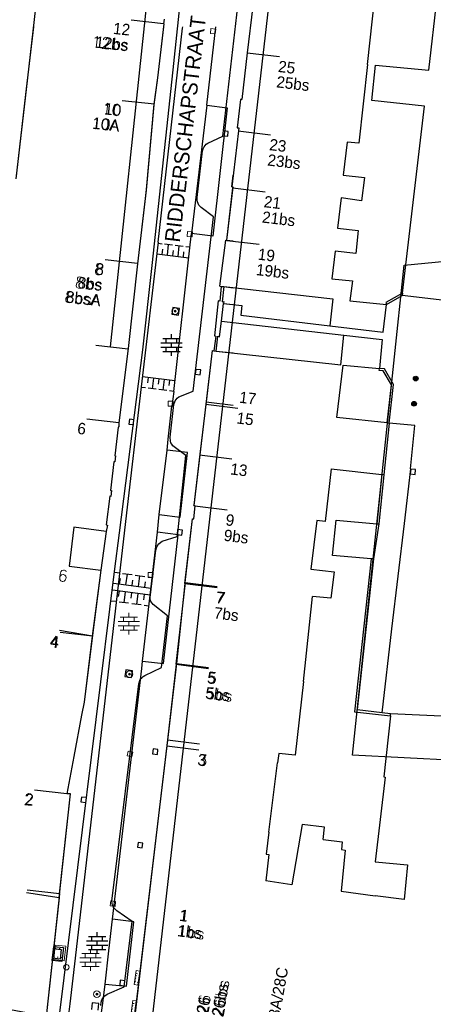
# Model space of a CAD drawing. Header units: millimetres. Extents: x 135944 to 142000, y 454200 to 456692.
# Tile 132 of 185: x 137007 to 137045, y 456354 to 456445. Entities that reach past the tile are written whole.
import ezdxf
from ezdxf.enums import TextEntityAlignment as Align

# ---------------------------------------------------------------- set-up
doc = ezdxf.new("R2010")
doc.units = ezdxf.units.MM
doc.linetypes.add('TotaalGBKN2013X$0$GBKN binnenstad 2009$0$DOT', pattern=[0.25, 0, -0.25])
for name, color, linetype in [('TotaalGBKN2013_Bistad', 251, 'Continuous'), ('TotaalGBKN2013X$0$Contouren', 251, 'Continuous'), ('TotaalGBKN2013X$0$GBKN binnenstad 2009$0$OBJECTEN__', 251, 'Continuous'), ('TotaalGBKN2013X$0$GBKN binnenstad 2009$0$OBJECTEN___', 251, 'Continuous'), ('TotaalGBKN2013X$0$GBKN binnenstad 2009$0$SEMANT_ SYMB_', 251, 'Continuous')]:
    doc.layers.add(name, color=color, linetype=linetype)
doc.styles.add('TotaalGBKN2013X$0$GBKN binnenstad 2009$0$Standard', font='txt')
doc.styles.add('TotaalGBKN2013X$0$GBKN binnenstad 2009$0$TXT', font='txt.shx')

# ---------------------------------------------------------------- blocks, each defined once
blk = doc.blocks.new('TotaalGBKN2013X$0$GBKN binnenstad 2009$0$CEL532')
at = {"layer": 'TotaalGBKN2013X$0$GBKN binnenstad 2009$0$OBJECTEN___', "linetype": 'Continuous', "lineweight": 0}
blk.add_lwpolyline([(0, -1), (1, -1), (1, 0), (0, 0), (0, -1)], dxfattribs=at)
at = {"layer": 'TotaalGBKN2013X$0$GBKN binnenstad 2009$0$OBJECTEN___', "linetype": 'TotaalGBKN2013X$0$GBKN binnenstad 2009$0$DOT', "lineweight": 0}
blk.add_lwpolyline([(0.2, -1), (0.2, -0.2), (0.8, -0.2), (0.8, -1)], dxfattribs=at)
blk = doc.blocks.new('TotaalGBKN2013X$0$GBKN binnenstad 2009$0$W')
at = {"layer": 'TotaalGBKN2013X$0$GBKN binnenstad 2009$0$OBJECTEN__', "linetype": 'Continuous', "lineweight": 0}
blk.add_lwpolyline([(-0.225, 0.225), (-0.225, -0.225), (0.225, -0.225), (0.225, 0.225), (-0.225, 0.225)], dxfattribs=at)
blk = doc.blocks.new('TotaalGBKN2013X$0$GBKN binnenstad 2009$0$DEC109')
at = {"layer": 'TotaalGBKN2013X$0$GBKN binnenstad 2009$0$SEMANT_ SYMB_', "linetype": 'Continuous', "lineweight": 0}
for p, q in [((0, 0.6), (0, 1)), ((-0.98, 0.2), (0.98, 0.2)), ((-0.8, 0.6), (0.8, 0.6)), ((-0.5, 0.2), (-0.5, 0.6)), ((0, -0.2), (0, 0.2)), ((0.5, 0.2), (0.5, 0.6)), ((-0.98, -0.2), (0.98, -0.2)), ((-0.8, -0.6), (0.8, -0.6)), ((-0.5, -0.6), (-0.5, -0.2)), ((0, -1), (0, -0.6)), ((0.5, -0.6), (0.5, -0.2))]:
    blk.add_line(p, q, dxfattribs=at)
blk = doc.blocks.new('TotaalGBKN2013X$0$GBKN binnenstad 2009$0$V')
at = {"layer": 'TotaalGBKN2013X$0$GBKN binnenstad 2009$0$OBJECTEN__', "linetype": 'Continuous', "lineweight": 0}
for radius in [0.31, 0.095, 0.035, 0.0224]:
    blk.add_circle((0, 0), radius, dxfattribs=at)
blk = doc.blocks.new('TotaalGBKN2013X$0$GBKN binnenstad 2009$0$Q')
at = {"layer": 'TotaalGBKN2013X$0$GBKN binnenstad 2009$0$OBJECTEN___', "linetype": 'Continuous', "lineweight": 0}
blk.add_circle((0, 0), 0.25, dxfattribs=at)

msp = doc.modelspace()

# ---------------------------------------------------------------- linework, layer by layer
at = {"layer": 'TotaalGBKN2013_Bistad'}
for p, q in [((137020.881, 456439.527), (137022.861, 456458.277)), ((137038.906, 456440.903), (137039.782, 456448.776)), ((137044.583, 456440.356), (137045.536, 456448.897)), ((137025.561, 456434.281), (137027.181, 456448.331)), ((137007.418, 456438.586), (137008.282, 456446.105)), ((137028.305, 456446.27), (137027.799, 456441.979)), ((137007.366, 456438.131), (137008.083, 456444.376)), ((137020.063, 456444.654), (137017.08, 456444.97)), ((137020.098, 456444.65), (137019.518, 456439.65)), ((137020.098, 456444.65), (137020.147, 456445.075)), ((137021.25, 456439.113), (137021.836, 456444.254)), ((137021.836, 456444.254), (137021.85, 456444.376)), ((137024.069, 456437.126), (137024.893, 456444.376)), ((137027.799, 456441.979), (137027.292, 456437.659)), ((137027.799, 456441.979), (137030.779, 456441.626)), ((137038.906, 456440.903), (137038.098, 456433.636)), ((137039.312, 456437.574), (137039.655, 456440.82)), ((137039.655, 456440.82), (137044.583, 456440.356)), ((137019.518, 456439.65), (137019.182, 456437.239)), ((137019.036, 456422.332), (137020.881, 456439.527)), ((137019.584, 456424.494), (137021.25, 456439.113)), ((137006.471, 456430.35), (137007.418, 456438.586)), ((137006.471, 456430.35), (137007.366, 456438.131)), ((137019.231, 456437.233), (137016.248, 456437.549)), ((137019.231, 456437.233), (137016.248, 456437.549)), ((137019.175, 456437.164), (137018.455, 456429.302)), ((137019.182, 456437.239), (137018.46, 456429.353)), ((137024.069, 456437.126), (137022.647, 456425.286)), ((137027.171, 456437.672), (137026.888, 456435.039)), ((137027.292, 456437.659), (137027.171, 456437.672)), ((137044.171, 456437.034), (137039.312, 456437.574)), ((137042.153, 456419.801), (137044.171, 456437.034)), ((137024.154, 456433.637), (137025.561, 456434.281)), ((137025.556, 456434.31), (137026.004, 456434.267)), ((137026.048, 456434.714), (137025.6, 456434.758)), ((137026.004, 456434.267), (137026.048, 456434.714)), ((137026.992, 456434.763), (137026.375, 456429.594)), ((137026.888, 456435.039), (137027.024, 456435.03)), ((137026.979, 456434.765), (137029.959, 456434.412)), ((137027.024, 456435.03), (137026.992, 456434.763)), ((137023.811, 456433.281), (137023.905, 456433.42)), ((137023.905, 456433.42), (137024.021, 456433.541)), ((137024.021, 456433.541), (137024.154, 456433.637)), ((137037.019, 456433.725), (137036.669, 456430.688)), ((137038.098, 456433.636), (137037.019, 456433.725)), ((137023.191, 456428.621), (137023.671, 456432.921)), ((137023.671, 456432.921), (137023.731, 456433.105)), ((137023.731, 456433.105), (137023.811, 456433.281)), ((137026.375, 456429.594), (137026.504, 456430.675)), ((137036.669, 456430.688), (137038.626, 456430.453)), ((137038.626, 456430.453), (137038.365, 456428.313)), ((137018.46, 456429.353), (137018.364, 456428.527)), ((137025.933, 456424.674), (137026.483, 456429.5)), ((137026.375, 456429.594), (137026.504, 456429.581)), ((137026.375, 456429.594), (137026.49, 456429.564)), ((137026.49, 456429.564), (137026.483, 456429.5)), ((137026.483, 456429.5), (137029.463, 456429.147)), ((137018.364, 456428.527), (137017.66, 456422.495)), ((137023.188, 456428.41), (137023.191, 456428.621)), ((137023.221, 456428.201), (137023.188, 456428.41)), ((137023.269, 456428.056), (137023.221, 456428.201)), ((137023.341, 456427.921), (137023.269, 456428.056)), ((137023.561, 456427.691), (137023.341, 456427.921)), ((137036.466, 456428.573), (137036.155, 456425.797)), ((137038.365, 456428.313), (137036.466, 456428.573)), ((137024.691, 456426.821), (137023.561, 456427.691)), ((137022.821, 456410.751), (137024.691, 456426.821)), ((137022.54, 456424.246), (137022.647, 456425.286)), ((137036.155, 456425.797), (137038.035, 456425.575)), ((137038.035, 456425.575), (137037.825, 456423.44)), ((137019.584, 456424.494), (137018.02, 456411.158)), ((137019.572, 456424.396), (137019.931, 456424.354)), ((137020.176, 456424.326), (137020.914, 456424.24)), ((137020.429, 456423.289), (137020.545, 456424.283)), ((137021.013, 456410.722), (137022.54, 456424.246)), ((137021.159, 456424.211), (137021.897, 456424.125)), ((137025.265, 456420.433), (137025.823, 456424.693)), ((137025.823, 456424.693), (137025.933, 456424.674)), ((137025.928, 456424.654), (137028.908, 456424.301)), ((137025.934, 456424.682), (137026.504, 456424.614)), ((137019.456, 456423.403), (137022.406, 456423.059)), ((137019.938, 456423.347), (137019.996, 456423.843)), ((137020.921, 456423.232), (137020.979, 456423.729)), ((137021.412, 456423.175), (137021.528, 456424.168)), ((137021.904, 456423.118), (137021.962, 456423.615)), ((137022.142, 456424.097), (137022.518, 456424.053)), ((137035.926, 456423.663), (137035.628, 456421.103)), ((137037.825, 456423.44), (137035.926, 456423.663)), ((137017.655, 456422.525), (137014.673, 456422.852)), ((137017.66, 456422.495), (137016.802, 456414.685)), ((137018.168, 456414.546), (137019.036, 456422.332)), ((137035.628, 456421.103), (137037.514, 456420.919)), ((137037.514, 456420.919), (137037.293, 456419.089)), ((137025.265, 456420.433), (137025.398, 456420.418)), ((137025.265, 456420.433), (137025.398, 456420.418)), ((137025.398, 456420.418), (137025.282, 456419.062)), ((137025.398, 456420.418), (137025.645, 456420.39)), ((137025.398, 456420.418), (137025.645, 456420.39)), ((137025.645, 456420.39), (137025.498, 456418.998)), ((137025.645, 456420.39), (137026.504, 456420.294)), ((137025.645, 456420.39), (137035.711, 456419.26)), ((137042.153, 456419.801), (137040.61, 456418.933)), ((137042.153, 456419.801), (137042.125, 456419.559)), ((137025.132, 456419.077), (137024.779, 456415.848)), ((137025.282, 456419.062), (137025.132, 456419.077)), ((137025.415, 456417.203), (137025.62, 456418.837)), ((137025.415, 456417.203), (137025.62, 456418.837)), ((137025.498, 456418.998), (137025.643, 456419.024)), ((137025.643, 456419.024), (137025.62, 456418.837)), ((137025.62, 456418.837), (137026.504, 456418.736)), ((137025.62, 456418.837), (137027.295, 456418.645)), ((137035.711, 456419.26), (137035.432, 456416.779)), ((137037.293, 456419.089), (137040.652, 456418.727)), ((137040.61, 456418.933), (137040.652, 456418.727)), ((137040.652, 456418.727), (137042.125, 456419.559)), ((137046.054, 456419.101), (137042.125, 456419.559)), ((137020.921, 456418.452), (137020.853, 456417.836)), ((137021.537, 456418.384), (137020.921, 456418.452)), ((137021.469, 456417.768), (137021.537, 456418.384)), ((137027.295, 456418.645), (137027.206, 456417.749)), ((137040.347, 456416.199), (137040.652, 456418.727)), ((137020.853, 456417.836), (137021.469, 456417.768)), ((137025.235, 456415.769), (137025.415, 456417.203)), ((137025.415, 456417.203), (137026.504, 456417.079)), ((137025.415, 456417.203), (137036.737, 456415.913)), ((137027.206, 456417.749), (137035.432, 456416.779)), ((137035.432, 456416.779), (137040.347, 456416.199)), ((137019.824, 456415.196), (137021.784, 456415.196)), ((137020.004, 456415.596), (137021.604, 456415.596)), ((137020.304, 456415.196), (137020.304, 456415.596)), ((137020.804, 456415.596), (137020.804, 456415.996)), ((137020.804, 456414.796), (137020.804, 456415.196)), ((137021.304, 456415.196), (137021.304, 456415.596)), ((137024.894, 456415.814), (137024.732, 456414.467)), ((137024.779, 456415.848), (137024.894, 456415.814)), ((137024.944, 456414.444), (137025.099, 456415.809)), ((137025.099, 456415.809), (137025.235, 456415.769)), ((137036.437, 456413.181), (137036.737, 456415.913)), ((137036.737, 456415.913), (137040.264, 456415.511)), ((137040.264, 456415.511), (137040.016, 456412.844)), ((137016.792, 456414.622), (137013.81, 456414.949)), ((137016.802, 456414.685), (137015.959, 456407.828)), ((137016.019, 456397.678), (137018.168, 456414.546)), ((137019.824, 456414.796), (137021.784, 456414.796)), ((137020.004, 456414.396), (137021.604, 456414.396)), ((137020.304, 456414.396), (137020.304, 456414.796)), ((137020.804, 456413.996), (137020.804, 456414.396)), ((137021.304, 456414.396), (137021.304, 456414.796)), ((137024.576, 456414.484), (137023.99, 456409.558)), ((137024.576, 456414.484), (137024.014, 456409.763)), ((137024.576, 456414.484), (137024.732, 456414.467)), ((137024.576, 456414.484), (137024.732, 456414.467)), ((137024.732, 456414.467), (137024.944, 456414.444)), ((137024.732, 456414.467), (137024.944, 456414.444)), ((137024.944, 456414.444), (137026.504, 456414.273)), ((137024.944, 456414.444), (137036.437, 456413.181)), ((137023.059, 456412.756), (137023.006, 456412.309)), ((137023.506, 456412.703), (137023.059, 456412.756)), ((137023.453, 456412.256), (137023.506, 456412.703)), ((137036.091, 456408.323), (137036.669, 456413.156)), ((137036.669, 456413.156), (137040.016, 456412.844)), ((137039.999, 456412.645), (137040.016, 456412.844)), ((137040.359, 456412.611), (137039.999, 456412.645)), ((137040.48, 456412.801), (137040.016, 456412.844)), ((137041.119, 456411.315), (137040.359, 456412.611)), ((137041.325, 456411.359), (137040.48, 456412.801)), ((137021.124, 456411.708), (137018.128, 456412.079)), ((137018.651, 456412.014), (137018.589, 456411.518)), ((137019.144, 456411.953), (137019.021, 456410.961)), ((137019.638, 456411.892), (137019.576, 456411.396)), ((137020.132, 456411.831), (137020.009, 456410.838)), ((137020.625, 456411.77), (137020.564, 456411.273)), ((137023.006, 456412.309), (137023.453, 456412.256)), ((137018.02, 456411.158), (137016.561, 456398.728)), ((137018.404, 456411.037), (137018.012, 456411.086)), ((137019.392, 456410.915), (137018.651, 456411.007)), ((137020.379, 456410.792), (137019.638, 456410.884)), ((137021.012, 456410.714), (137020.626, 456410.762)), ((137021.013, 456410.722), (137020.845, 456409.372)), ((137021.481, 456410.213), (137022.821, 456410.751)), ((137040.726, 456407.823), (137041.119, 456411.315)), ((137040.925, 456407.802), (137041.325, 456411.359)), ((137021.031, 456409.501), (137021.151, 456409.861)), ((137021.151, 456409.861), (137021.23, 456409.989)), ((137021.23, 456409.989), (137021.331, 456410.101)), ((137021.331, 456410.101), (137021.481, 456410.213)), ((137024.014, 456409.763), (137023.438, 456404.92)), ((137024.014, 456409.763), (137026.504, 456409.453)), ((137020.485, 456406.312), (137020.845, 456409.372)), ((137020.671, 456406.501), (137021.031, 456409.501)), ((137023.99, 456409.558), (137023.43, 456404.855)), ((137023.97, 456409.56), (137026.947, 456409.189)), ((137015.959, 456407.828), (137012.977, 456408.155)), ((137016.919, 456408.158), (137016.87, 456407.711)), ((137017.366, 456408.109), (137016.919, 456408.158)), ((137040.726, 456407.823), (137036.091, 456408.323)), ((137015.882, 456407.435), (137015.565, 456404.777)), ((137015.958, 456407.442), (137015.882, 456407.435)), ((137015.959, 456407.828), (137015.958, 456407.442)), ((137016.87, 456407.711), (137017.317, 456407.662)), ((137040.925, 456407.802), (137040.43, 456403.025)), ((137040.726, 456407.823), (137040.925, 456407.802)), ((137043.297, 456407.586), (137040.923, 456407.786)), ((137042.878, 456403.575), (137043.297, 456407.586)), ((137020.396, 456405.305), (137020.485, 456406.312)), ((137020.711, 456406.131), (137020.671, 456406.501)), ((137020.759, 456405.981), (137020.711, 456406.131)), ((137019.655, 456399.364), (137020.396, 456405.305)), ((137020.831, 456405.841), (137020.759, 456405.981)), ((137020.937, 456405.707), (137020.831, 456405.841)), ((137022.141, 456404.811), (137020.937, 456405.707)), ((137015.491, 456404.236), (137015.18, 456401.565)), ((137015.586, 456404.223), (137015.491, 456404.236)), ((137015.565, 456404.777), (137015.641, 456404.789)), ((137015.641, 456404.789), (137015.586, 456404.223)), ((137021.401, 456397.631), (137022.141, 456404.811)), ((137023.43, 456404.855), (137022.874, 456400.182)), ((137023.438, 456404.92), (137022.881, 456400.239)), ((137023.391, 456404.859), (137026.368, 456404.488)), ((137023.391, 456404.859), (137026.368, 456404.488)), ((137035.545, 456403.572), (137034.992, 456398.732)), ((137035.545, 456403.572), (137040.231, 456403.045)), ((137042.878, 456403.575), (137042.297, 456398.541)), ((137042.9, 456403.561), (137042.851, 456403.114)), ((137043.347, 456403.512), (137042.9, 456403.561)), ((137043.298, 456403.065), (137043.347, 456403.512)), ((137040.231, 456403.045), (137039.765, 456398.509)), ((137040.43, 456403.025), (137039.964, 456398.491)), ((137040.43, 456403.025), (137040.231, 456403.045)), ((137042.851, 456403.114), (137043.298, 456403.065)), ((137015.18, 456401.565), (137015.275, 456401.565)), ((137015.275, 456401.565), (137015.195, 456401.031)), ((137015.1, 456401.043), (137014.784, 456398.403)), ((137015.195, 456401.031), (137015.1, 456401.043)), ((137022.874, 456400.182), (137022.991, 456400.153)), ((137022.881, 456398.972), (137022.991, 456400.153)), ((137022.964, 456400.156), (137025.941, 456399.785)), ((137022.964, 456400.156), (137025.941, 456399.785)), ((137019.51, 456397.729), (137019.655, 456399.364)), ((137022.053, 456392.994), (137022.756, 456398.962)), ((137022.756, 456398.962), (137022.881, 456398.972)), ((137034.226, 456398.808), (137033.681, 456394.313)), ((137034.992, 456398.732), (137034.226, 456398.808)), ((137035.68, 456395.569), (137036.026, 456398.84)), ((137036.026, 456398.84), (137039.765, 456398.509)), ((137011.796, 456398.196), (137011.362, 456394.585)), ((137014.765, 456397.795), (137011.796, 456398.196)), ((137014.884, 456398.385), (137014.765, 456397.795)), ((137014.784, 456398.403), (137014.884, 456398.385)), ((137021.373, 456397.971), (137021.32, 456397.524)), ((137021.82, 456397.918), (137021.373, 456397.971)), ((137021.767, 456397.471), (137021.82, 456397.918)), ((137039.964, 456398.491), (137039.475, 456395.259)), ((137039.765, 456398.509), (137039.964, 456398.491)), ((137042.297, 456398.541), (137041.113, 456388.799)), ((137014.765, 456397.795), (137014.276, 456394.24)), ((137014.765, 456397.795), (137014.276, 456394.24)), ((137015.534, 456394.116), (137016.019, 456397.678)), ((137018.117, 456385.841), (137019.51, 456397.729)), ((137019.961, 456396.901), (137021.341, 456397.331)), ((137021.32, 456397.524), (137021.767, 456397.471)), ((137021.341, 456397.331), (137021.401, 456397.631)), ((137018.825, 456391.691), (137019.371, 456396.081)), ((137019.371, 456396.081), (137019.459, 456396.369)), ((137019.459, 456396.369), (137019.539, 456396.528)), ((137019.539, 456396.528), (137019.628, 456396.655)), ((137019.628, 456396.655), (137019.809, 456396.823)), ((137019.809, 456396.823), (137019.961, 456396.901)), ((137039.248, 456395.278), (137035.68, 456395.569)), ((137039.248, 456395.278), (137037.708, 456381.169)), ((137039.475, 456395.259), (137037.954, 456381.366)), ((137039.475, 456395.259), (137039.248, 456395.278)), ((137011.362, 456394.585), (137014.276, 456394.24)), ((137011.362, 456394.585), (137014.276, 456394.24)), ((137014.276, 456394.24), (137013.494, 456388.141)), ((137014.276, 456394.24), (137013.504, 456388.218)), ((137033.681, 456394.313), (137035.82, 456394.081)), ((137010.461, 456353.141), (137015.534, 456394.116)), ((137015.57, 456394.03), (137016.006, 456393.971)), ((137016.018, 456392.961), (137016.085, 456393.456)), ((137016.297, 456393.932), (137017.17, 456393.815)), ((137016.6, 456392.882), (137016.733, 456393.873)), ((137017.46, 456393.775), (137018.333, 456393.658)), ((137017.763, 456392.726), (137017.897, 456393.717)), ((137018.624, 456393.619), (137019.06, 456393.56)), ((137035.82, 456394.081), (137035.528, 456391.634)), ((137015.437, 456393.039), (137018.927, 456392.569)), ((137017.182, 456392.804), (137017.248, 456393.299)), ((137018.345, 456392.647), (137018.412, 456393.143)), ((137022.063, 456393.079), (137021.205, 456385.544)), ((137022.053, 456392.994), (137021.256, 456385.604)), ((137022.053, 456392.994), (137025.03, 456392.623)), ((137022.063, 456393.079), (137025.04, 456392.708)), ((137018.851, 456391.911), (137015.381, 456392.371)), ((137015.96, 456392.295), (137015.894, 456391.799)), ((137016.538, 456392.218), (137016.407, 456391.227)), ((137017.116, 456392.141), (137017.051, 456391.646)), ((137017.695, 456392.065), (137017.563, 456391.073)), ((137018.273, 456391.988), (137018.207, 456391.492)), ((137018.831, 456391.511), (137018.825, 456391.691)), ((137018.904, 456391.337), (137018.831, 456391.511)), ((137033.007, 456383.969), (137033.846, 456391.795)), ((137035.528, 456391.634), (137033.846, 456391.795)), ((137015.684, 456391.323), (137015.25, 456391.38)), ((137016.84, 456391.169), (137015.973, 456391.284)), ((137017.997, 456391.016), (137017.13, 456391.131)), ((137018.72, 456390.92), (137018.286, 456390.978)), ((137019.011, 456391.181), (137018.904, 456391.337)), ((137019.123, 456391.053), (137019.011, 456391.181)), ((137020.441, 456390.011), (137019.123, 456391.053)), ((137019.881, 456385.241), (137020.441, 456390.011)), ((137041.113, 456388.799), (137040.219, 456381.07)), ((137013.497, 456388.14), (137010.459, 456388.672)), ((137013.497, 456388.14), (137010.515, 456388.467)), ((137013.494, 456388.141), (137012.735, 456382.042)), ((137015.359, 456362.03), (137018.069, 456385.139)), ((137018.069, 456385.139), (137018.117, 456385.841)), ((137018.335, 456384.515), (137019.881, 456385.241)), ((137021.256, 456385.604), (137020.366, 456378.029)), ((137021.248, 456385.539), (137020.429, 456378.563)), ((137021.248, 456385.539), (137024.225, 456385.168)), ((137021.256, 456385.604), (137024.233, 456385.233)), ((137016.584, 456385.02), (137016.512, 456384.404)), ((137016.512, 456384.404), (137017.128, 456384.332)), ((137017.2, 456384.948), (137016.584, 456385.02)), ((137017.128, 456384.332), (137017.2, 456384.948)), ((137017.96, 456384.185), (137018.057, 456384.299)), ((137018.057, 456384.299), (137018.182, 456384.411)), ((137018.182, 456384.411), (137018.335, 456384.515)), ((137015.311, 456363.681), (137017.801, 456383.751)), ((137017.801, 456383.751), (137017.88, 456384.033)), ((137017.88, 456384.033), (137017.96, 456384.185)), ((137033.007, 456383.969), (137032.236, 456377.165)), ((137012.735, 456382.042), (137012.498, 456380.842)), ((137012.498, 456380.842), (137011.801, 456377.03)), ((137037.708, 456381.169), (137041.02, 456380.79)), ((137037.954, 456381.366), (137041.045, 456381.012)), ((137041.02, 456380.79), (137040.43, 456375.146)), ((137041.02, 456380.79), (137041.045, 456381.012)), ((137041.045, 456381.012), (137048.178, 456380.667)), ((137020.366, 456378.029), (137019.614, 456371.578)), ((137020.366, 456378.029), (137023.343, 456377.658)), ((137020.429, 456378.563), (137023.406, 456378.192)), ((137011.801, 456377.03), (137011.146, 456373.6)), ((137019.111, 456377.729), (137019.062, 456377.282)), ((137019.062, 456377.282), (137019.509, 456377.233)), ((137019.558, 456377.68), (137019.111, 456377.729)), ((137019.509, 456377.233), (137019.558, 456377.68)), ((137030.706, 456377.307), (137030.6, 456376.448)), ((137032.236, 456377.165), (137030.706, 456377.307)), ((137029.807, 456370.037), (137030.6, 456376.448)), ((137040.43, 456375.146), (137040.544, 456375.12)), ((137040.544, 456375.12), (137039.631, 456367.31)), ((137011.146, 456373.6), (137008.164, 456373.927)), ((137011.146, 456373.6), (137008.164, 456373.927)), ((137010.471, 456364.362), (137011.478, 456373.577)), ((137011.478, 456373.577), (137011.146, 456373.6)), ((137012.5, 456373.29), (137012.448, 456372.843)), ((137012.448, 456372.843), (137012.895, 456372.79)), ((137012.947, 456373.237), (137012.5, 456373.29)), ((137019.614, 456371.578), (137017.22, 456351.5)), ((137032.865, 456370.75), (137031.926, 456365.19)), ((137034.928, 456370.513), (137032.865, 456370.75)), ((137029.807, 456370.037), (137029.559, 456368.034)), ((137034.826, 456369.375), (137034.928, 456370.513)), ((137017.717, 456369.102), (137017.659, 456368.656)), ((137018.163, 456369.044), (137017.717, 456369.102)), ((137018.105, 456368.598), (137018.163, 456369.044)), ((137034.826, 456369.375), (137036.584, 456369.169)), ((137036.584, 456369.169), (137036.502, 456368.458)), ((137017.659, 456368.656), (137018.105, 456368.598)), ((137029.806, 456367.996), (137029.514, 456365.549)), ((137029.559, 456368.034), (137029.806, 456367.996)), ((137036.851, 456368.375), (137036.483, 456364.599)), ((137036.502, 456368.458), (137036.851, 456368.375)), ((137039.631, 456367.31), (137042.62, 456367.045)), ((137042.62, 456367.045), (137042.31, 456363.823)), ((137031.926, 456365.19), (137029.514, 456365.549)), ((137010.431, 456363.992), (137007.416, 456364.458)), ((137010.473, 456364.362), (137007.491, 456364.689)), ((137010.471, 456364.362), (137009.234, 456353.037)), ((137036.483, 456364.599), (137039.607, 456364.183)), ((137015.316, 456363.493), (137015.311, 456363.681)), ((137015.361, 456363.311), (137015.316, 456363.493)), ((137042.31, 456363.823), (137039.607, 456364.183)), ((137015.425, 456363.17), (137015.361, 456363.311)), ((137015.511, 456363.041), (137015.425, 456363.17)), ((137015.627, 456362.911), (137015.511, 456363.041)), ((137015.761, 456362.801), (137015.627, 456362.911)), ((137017.161, 456361.811), (137015.761, 456362.801)), ((137016.451, 456355.791), (137017.161, 456361.811)), ((137013.948, 456360.43), (137013.948, 456360.83)), ((137012.968, 456360.03), (137014.928, 456360.03)), ((137013.148, 456360.43), (137014.748, 456360.43)), ((137013.448, 456360.03), (137013.448, 456360.43)), ((137013.948, 456359.63), (137013.948, 456360.03)), ((137014.448, 456360.03), (137014.448, 456360.43)), ((137009.92, 456359.311), (137010.616, 456359.235)), ((137010.616, 456359.235), (137010.518, 456358.346)), ((137012.968, 456359.63), (137014.928, 456359.63)), ((137013.148, 456359.23), (137014.748, 456359.23)), ((137013.448, 456359.23), (137013.448, 456359.63)), ((137013.948, 456358.83), (137013.948, 456359.23)), ((137014.448, 456359.23), (137014.448, 456359.63)), ((137010.518, 456358.346), (137009.822, 456358.422)), ((137016.077, 456356.383), (137016.022, 456355.936)), ((137016.524, 456356.328), (137016.077, 456356.383)), ((137014.871, 456355.101), (137016.451, 456355.791)), ((137016.022, 456355.936), (137016.469, 456355.881)), ((137013.488, 456354.304), (137013.416, 456353.688)), ((137013.488, 456354.304), (137013.416, 456353.688)), ((137014.104, 456354.232), (137013.488, 456354.304)), ((137014.104, 456354.232), (137013.488, 456354.304)), ((137014.282, 456354.054), (137014.301, 456354.351)), ((137014.282, 456354.054), (137014.301, 456354.351)), ((137014.301, 456354.351), (137014.372, 456354.572)), ((137014.301, 456354.351), (137014.372, 456354.572)), ((137014.372, 456354.572), (137014.491, 456354.771)), ((137014.372, 456354.572), (137014.491, 456354.771)), ((137014.491, 456354.771), (137014.66, 456354.961)), ((137014.491, 456354.771), (137014.66, 456354.961)), ((137014.66, 456354.961), (137014.871, 456355.101)), ((137014.66, 456354.961), (137014.871, 456355.101)), ((137014.032, 456353.616), (137014.104, 456354.232)), ((137014.032, 456353.616), (137014.104, 456354.232))]:
    msp.add_line(p, q, dxfattribs=at)
for points in [[(137020.066, 456444.376), (137019.518, 456439.65), (137019.175, 456437.164)], [(137024.069, 456437.126), (137025.955, 456436.885), (137024.611, 456425.06), (137022.647, 456425.286)], [(137018.455, 456429.302), (137017.66, 456422.495), (137016.802, 456414.685), (137015.959, 456407.828)], [(137025.933, 456424.674), (137026.49, 456429.564), (137026.375, 456429.594)], [(137025.265, 456420.433), (137025.823, 456424.693), (137025.933, 456424.674)], [(137025.398, 456420.418), (137025.282, 456419.062), (137025.132, 456419.077), (137024.779, 456415.848), (137024.894, 456415.814), (137024.732, 456414.467)], [(137025.645, 456420.39), (137025.498, 456418.998), (137025.643, 456419.024), (137025.62, 456418.837)], [(137024.944, 456414.444), (137025.099, 456415.809), (137025.235, 456415.769), (137025.415, 456417.203)], [(137015.959, 456407.828), (137015.958, 456407.442), (137015.882, 456407.435), (137015.565, 456404.777), (137015.641, 456404.789), (137015.586, 456404.223), (137015.491, 456404.236), (137015.18, 456401.565), (137015.275, 456401.565), (137015.195, 456401.031), (137015.1, 456401.043), (137014.784, 456398.403), (137014.884, 456398.385), (137014.765, 456397.795)], [(137019.655, 456399.364), (137021.594, 456399.132), (137022.293, 456405.083), (137020.396, 456405.305)], [(137022.063, 456393.079), (137022.756, 456398.962), (137022.881, 456398.972), (137022.991, 456400.153), (137022.874, 456400.182), (137022.881, 456400.239)], [(137016.561, 456398.728), (137011.904, 456358.439), (137011.424, 456354.217), (137011.331, 456353.457)], [(137014.765, 456397.795), (137011.796, 456398.196), (137011.362, 456394.585)], [(137018.117, 456385.841), (137020.057, 456385.621), (137021.423, 456397.486), (137019.51, 456397.729)], [(137013.504, 456388.218), (137012.735, 456382.042), (137012.498, 456380.842), (137011.801, 456377.03), (137011.146, 456373.6)], [(137020.429, 456378.563), (137019.614, 456371.578), (137017.22, 456351.5), (137022.464, 456350.425)], [(137010.431, 456363.992), (137011.478, 456373.577), (137011.146, 456373.6)], [(137010.431, 456363.992), (137009.234, 456353.037), (137003.103, 456354.182)], [(137014.674, 456356.037), (137016.643, 456355.835), (137017.331, 456361.783), (137015.359, 456362.03)], [(137014.674, 456356.037), (137015.024, 456359.087), (137015.359, 456362.03)], [(137014.335, 456353.421), (137014.471, 456354.262), (137014.674, 456356.037)]]:
    msp.add_lwpolyline(points, dxfattribs=at)
for centre, radius in [((137043.365, 456411.905), 0.215), ((137043.365, 456411.905), 0.155), ((137043.365, 456411.905), 0.095), ((137043.365, 456411.905), 0.035), ((137043.212, 456409.587), 0.215), ((137043.212, 456409.587), 0.155), ((137043.212, 456409.587), 0.095), ((137043.212, 456409.587), 0.035)]:
    msp.add_circle(centre, radius, dxfattribs=at)
msp.add_3dface([(137009.8, 456358.223), (137009.941, 456359.509), (137010.835, 456359.411), (137010.694, 456358.125)], dxfattribs=at)
at = {"layer": 'TotaalGBKN2013X$0$Contouren'}
for p, q in [((137035.26, 456494.062), (137018.831, 456351.264)), ((137015.185, 456414.844), (137022.131, 456480.782)), ((137042.312, 456422.363), (137054.568, 456423.613)), ((137037.511, 456377.167), (137042.312, 456422.363)), ((137051.869, 456376.412), (137037.511, 456377.167))]:
    msp.add_line(p, q, dxfattribs=at)

# ---------------------------------------------------------------- block references
at = {"layer": 'TotaalGBKN2013_Bistad'}
for p, rotation in [((137024.653, 456443.955), 83.58918381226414), ((137022.505, 456425.228), 86.790526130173), ((137023.256, 456412.505), 83.29000732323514)]:
    msp.add_blockref('TotaalGBKN2013X$0$GBKN binnenstad 2009$0$W', p, dxfattribs=dict(at, rotation=rotation))
for name, p, xscale, yscale, rotation in [('TotaalGBKN2013X$0$GBKN binnenstad 2009$0$V', (137021.148, 456418.12), 1.000001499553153, 1.000001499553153, 83.49790551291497), ('TotaalGBKN2013X$0$GBKN binnenstad 2009$0$W', (137020.723, 456409.589), 1.000002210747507, 1.000002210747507, 89.06694472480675), ('TotaalGBKN2013X$0$GBKN binnenstad 2009$0$W', (137018.877, 456393.779), 1.000002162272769, 1.000002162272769, 88.32770102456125), ('TotaalGBKN2013X$0$GBKN binnenstad 2009$0$V', (137016.932, 456384.623), 0.9999983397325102, 0.9999983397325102, 80.91893344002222), ('TotaalGBKN2013X$0$GBKN binnenstad 2009$0$W', (137016.977, 456377.266), 0.9999986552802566, 0.9999986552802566, 77.15540751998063), ('TotaalGBKN2013X$0$GBKN binnenstad 2009$0$W', (137015.395, 456363.452), 1.000001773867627, 1.000001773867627, 83.41814709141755), ('TotaalGBKN2013X$0$GBKN binnenstad 2009$0$CEL532', (137011.038, 456359.527), 1.346938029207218, 0.9660269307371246, 263.7772946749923), ('TotaalGBKN2013X$0$GBKN binnenstad 2009$0$CEL532', (137017.353, 456355.979), 1.307157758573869, 0.3548250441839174, 81.86377930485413), ('TotaalGBKN2013X$0$GBKN binnenstad 2009$0$CEL532', (137017.038, 456353.15), 1.385407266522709, 0.3330818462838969, 82.32616662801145)]:
    msp.add_blockref(name, p, dxfattribs=dict(at, xscale=xscale, yscale=yscale, rotation=rotation))
for name, p in [('TotaalGBKN2013X$0$GBKN binnenstad 2009$0$DEC109', (137016.862, 456389.29)), ('TotaalGBKN2013X$0$GBKN binnenstad 2009$0$DEC109', (137013.333, 456358.267)), ('TotaalGBKN2013X$0$GBKN binnenstad 2009$0$Q', (137011.097, 456357.59)), ('TotaalGBKN2013X$0$GBKN binnenstad 2009$0$V', (137013.922, 456355.103))]:
    msp.add_blockref(name, p, dxfattribs=at)

# ---------------------------------------------------------------- texts
for s, rotation, style, p in [('12', 353.9841, 'TotaalGBKN2013X$0$GBKN binnenstad 2009$0$Standard', (137016.988, 456444.075)), ('12bs', 353.9841, 'TotaalGBKN2013X$0$GBKN binnenstad 2009$0$TXT', (137016.829, 456442.652)), ('12bs', 353.9841, 'TotaalGBKN2013X$0$GBKN binnenstad 2009$0$Standard', (137016.829, 456442.652)), ('10', 353.9841, 'TotaalGBKN2013X$0$GBKN binnenstad 2009$0$TXT', (137016.174, 456436.647)), ('10', 353.9841, 'TotaalGBKN2013X$0$GBKN binnenstad 2009$0$Standard', (137016.174, 456436.647)), ('10A', 353.9841, 'TotaalGBKN2013X$0$GBKN binnenstad 2009$0$TXT', (137016, 456435.232)), ('10A', 353.9841, 'TotaalGBKN2013X$0$GBKN binnenstad 2009$0$Standard', (137016, 456435.232)), ('8', 353.746, 'TotaalGBKN2013X$0$GBKN binnenstad 2009$0$TXT', (137014.583, 456421.956)), ('8', 353.746, 'TotaalGBKN2013X$0$GBKN binnenstad 2009$0$Standard', (137014.583, 456421.956)), ('8bs', 353.746, 'TotaalGBKN2013X$0$GBKN binnenstad 2009$0$TXT', (137014.419, 456420.535)), ('8bs', 353.746, 'TotaalGBKN2013X$0$GBKN binnenstad 2009$0$Standard', (137014.419, 456420.535)), ('8bsA', 353.746, 'TotaalGBKN2013X$0$GBKN binnenstad 2009$0$TXT', (137014.266, 456419.113)), ('8bsA', 353.746, 'TotaalGBKN2013X$0$GBKN binnenstad 2009$0$Standard', (137014.266, 456419.113)), ('6', 353.746, 'TotaalGBKN2013X$0$GBKN binnenstad 2009$0$Standard', (137012.902, 456407.252)), ('6', 353.746, 'TotaalGBKN2013X$0$GBKN binnenstad 2009$0$TXT', (137011.223, 456393.666)), ('4', 353.746, 'TotaalGBKN2013X$0$GBKN binnenstad 2009$0$TXT', (137010.423, 456387.565)), ('4', 353.746, 'TotaalGBKN2013X$0$GBKN binnenstad 2009$0$Standard', (137010.423, 456387.565)), ('2', 353.746, 'TotaalGBKN2013X$0$GBKN binnenstad 2009$0$TXT', (137008.073, 456373.026)), ('2', 353.746, 'TotaalGBKN2013X$0$GBKN binnenstad 2009$0$Standard', (137008.073, 456373.026))]:
    msp.add_text(s, height=1.054, rotation=rotation, dxfattribs=dict(at, style=style)).set_placement(p, align=Align.MIDDLE_RIGHT)
at = {"layer": 'TotaalGBKN2013_Bistad', "style": 'TotaalGBKN2013X$0$GBKN binnenstad 2009$0$Standard'}
msp.add_text('RIDDERSCHAPSTRAAT', height=1.4, rotation=83.3463, dxfattribs=at).set_placement((137021.563, 456424.424))
at = {"layer": 'TotaalGBKN2013_Bistad'}
for s, rotation, style, p in [('25', 353.2242, 'TotaalGBKN2013X$0$GBKN binnenstad 2009$0$Standard', (137030.675, 456440.731)), ('25bs', 353.2242, 'TotaalGBKN2013X$0$GBKN binnenstad 2009$0$Standard', (137030.511, 456439.31)), ('23', 353.2242, 'TotaalGBKN2013X$0$GBKN binnenstad 2009$0$Standard', (137029.855, 456433.517)), ('23bs', 353.2242, 'TotaalGBKN2013X$0$GBKN binnenstad 2009$0$Standard', (137029.688, 456432.097)), ('21', 353.2242, 'TotaalGBKN2013X$0$GBKN binnenstad 2009$0$Standard', (137029.354, 456428.253)), ('21bs', 353.2242, 'TotaalGBKN2013X$0$GBKN binnenstad 2009$0$Standard', (137029.193, 456426.832)), ('19', 353.2242, 'TotaalGBKN2013X$0$GBKN binnenstad 2009$0$Standard', (137028.8, 456423.407)), ('19bs', 353.2242, 'TotaalGBKN2013X$0$GBKN binnenstad 2009$0$Standard', (137028.637, 456421.986)), ('17', 352.8817, 'TotaalGBKN2013X$0$GBKN binnenstad 2009$0$Standard', (137027.077, 456410.209)), ('15', 352.8817, 'TotaalGBKN2013X$0$GBKN binnenstad 2009$0$Standard', (137026.834, 456408.295)), ('13', 352.8817, 'TotaalGBKN2013X$0$GBKN binnenstad 2009$0$Standard', (137026.262, 456403.593)), ('9', 352.8817, 'TotaalGBKN2013X$0$GBKN binnenstad 2009$0$Standard', (137025.824, 456398.892)), ('9bs', 352.8817, 'TotaalGBKN2013X$0$GBKN binnenstad 2009$0$Standard', (137025.654, 456397.472)), ('7', 352.8817, 'TotaalGBKN2013X$0$GBKN binnenstad 2009$0$TXT', (137024.915, 456391.73)), ('7', 352.8817, 'TotaalGBKN2013X$0$GBKN binnenstad 2009$0$Standard', (137024.915, 456391.73)), ('7bs', 352.8817, 'TotaalGBKN2013X$0$GBKN binnenstad 2009$0$Standard', (137024.747, 456390.309)), ('5', 352.8817, 'TotaalGBKN2013X$0$GBKN binnenstad 2009$0$TXT', (137024.122, 456384.339)), ('5', 352.8817, 'TotaalGBKN2013X$0$GBKN binnenstad 2009$0$Standard', (137024.122, 456384.339)), ('5bs', 352.8817, 'TotaalGBKN2013X$0$GBKN binnenstad 2009$0$TXT', (137023.95, 456382.919)), ('5bs', 352.8817, 'TotaalGBKN2013X$0$GBKN binnenstad 2009$0$Standard', (137023.95, 456382.919)), ('3', 352.8817, 'TotaalGBKN2013X$0$GBKN binnenstad 2009$0$TXT', (137023.231, 456376.764)), ('3', 352.8817, 'TotaalGBKN2013X$0$GBKN binnenstad 2009$0$Standard', (137023.231, 456376.764)), ('1', 352.8817, 'TotaalGBKN2013X$0$GBKN binnenstad 2009$0$TXT', (137021.542, 456362.402)), ('1', 352.8817, 'TotaalGBKN2013X$0$GBKN binnenstad 2009$0$Standard', (137021.542, 456362.402)), ('1bs', 352.8817, 'TotaalGBKN2013X$0$GBKN binnenstad 2009$0$TXT', (137021.366, 456360.983)), ('1bs', 352.8817, 'TotaalGBKN2013X$0$GBKN binnenstad 2009$0$Standard', (137021.366, 456360.983)), ('28A/28C', 79.9342, 'TotaalGBKN2013X$0$GBKN binnenstad 2009$0$Standard', (137030.116, 456352.175)), ('26bs', 79.9342, 'TotaalGBKN2013X$0$GBKN binnenstad 2009$0$TXT', (137025.035, 456353.044)), ('26bs', 79.9342, 'TotaalGBKN2013X$0$GBKN binnenstad 2009$0$Standard', (137025.035, 456353.044)), ('26', 79.9342, 'TotaalGBKN2013X$0$GBKN binnenstad 2009$0$TXT', (137023.623, 456353.283)), ('26', 79.9342, 'TotaalGBKN2013X$0$GBKN binnenstad 2009$0$Standard', (137023.623, 456353.283)), ('26', 79.9342, 'TotaalGBKN2013X$0$GBKN binnenstad 2009$0$Standard', (137023.623, 456353.283))]:
    msp.add_text(s, height=1.054, rotation=rotation, dxfattribs=dict(at, style=style)).set_placement(p, align=Align.MIDDLE_LEFT)

doc.saveas('drawing.dxf')
